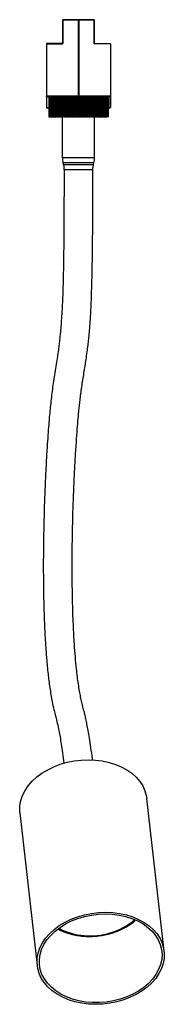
# Model space of a CAD drawing. Header units: millimetres. Extents: x 97.5 to 178.1, y 85.6 to 162.7.
# Tile 1 of 4: x 97.5 to 103.8, y 87.3 to 130.6. Entities that reach past the tile are written whole.
import ezdxf

# ---------------------------------------------------------------- set-up
doc = ezdxf.new("R2010")
doc.units = ezdxf.units.MM

msp = doc.modelspace()

# ---------------------------------------------------------------- linework, layer by layer
at = {"color": 7, "linetype": 'Continuous', "lineweight": 25}
for p, q in [((99.3419, 130.5528), (99.3367, 130.5528)), ((99.3367, 130.5528), (99.3367, 129.5278)), ((99.3419, 129.5278), (99.3419, 130.5528)), ((99.3419, 130.5528), (100.0167, 130.5528)), ((100.0167, 130.5628), (99.3467, 130.5628)), ((100.0167, 130.5528), (100.0167, 127.2114)), ((100.0167, 130.5528), (100.0267, 130.5528)), ((100.0267, 127.2114), (100.0267, 130.5528)), ((100.0368, 130.5528), (100.0267, 130.5528)), ((100.0367, 130.5628), (100.7067, 130.5628)), ((100.0368, 130.5528), (100.0368, 127.2114)), ((100.7116, 130.5528), (100.0368, 130.5528)), ((100.7116, 129.5278), (100.7116, 130.5528)), ((100.7116, 130.5528), (100.7167, 130.5528)), ((100.7167, 130.5528), (100.7167, 129.5278)), ((98.6267, 129.5078), (99.3217, 129.5078)), ((98.6267, 129.5078), (98.6267, 127.2114)), ((99.3267, 129.5178), (98.6367, 129.5178)), ((99.3419, 129.5278), (99.3367, 129.5278)), ((100.7116, 129.5278), (100.7167, 129.5278)), ((100.7267, 129.5178), (101.4167, 129.5178)), ((101.4267, 129.5078), (100.7318, 129.5078)), ((101.4267, 129.5078), (101.4267, 127.2114)), ((100.0167, 127.2114), (98.6267, 127.2114)), ((98.6267, 127.1971), (98.6267, 127.2114)), ((98.6267, 127.1971), (98.6267, 126.7028)), ((98.6367, 127.2014), (100.0167, 127.2014)), ((98.6367, 127.1943), (98.6367, 127.2014)), ((98.6367, 126.6999), (98.6367, 127.1943)), ((98.7293, 127.2014), (98.7293, 126.3014)), ((98.7295, 127.2014), (98.7295, 126.3014)), ((98.7295, 127.2014), (98.7296, 127.2014)), ((98.7296, 127.2014), (98.7296, 126.3014)), ((98.7299, 127.2014), (98.7299, 126.3014)), ((98.7325, 127.2014), (98.7325, 126.3014)), ((98.7334, 127.2014), (98.7334, 126.3014)), ((98.7334, 127.2014), (98.7336, 127.2014)), ((98.7336, 127.2014), (98.7336, 126.3014)), ((98.7347, 127.2014), (98.7347, 126.3014)), ((98.7402, 127.2014), (98.7402, 126.3014)), ((98.7418, 127.2014), (98.7418, 126.3014)), ((98.7418, 127.2014), (98.7422, 127.2014)), ((98.7422, 127.2014), (98.7422, 126.3014)), ((98.7439, 127.2014), (98.7439, 126.3014)), ((98.7524, 127.2014), (98.7524, 126.3014)), ((98.7547, 127.2014), (98.7547, 126.3014)), ((98.7547, 127.2014), (98.7553, 127.2014)), ((98.7553, 127.2014), (98.7553, 126.3014)), ((98.7577, 127.2014), (98.7577, 126.3014)), ((98.7691, 127.2014), (98.7691, 126.3014)), ((98.7721, 127.2014), (98.7721, 126.3014)), ((98.7721, 127.2014), (98.7728, 127.2014)), ((98.7728, 127.2014), (98.7728, 126.3014)), ((98.776, 127.2014), (98.776, 126.3014)), ((98.7902, 127.2014), (98.7902, 126.3014)), ((98.7939, 127.2014), (98.7939, 126.3014)), ((98.7939, 127.2014), (98.7948, 127.2014)), ((98.7948, 127.2014), (98.7948, 126.3014)), ((98.7986, 127.2014), (98.7986, 126.3014)), ((98.8156, 127.2014), (98.8156, 126.3014)), ((98.82, 127.2014), (98.82, 126.3014)), ((98.82, 127.2014), (98.8211, 127.2014)), ((98.8211, 127.2014), (98.8211, 126.3014)), ((98.8256, 127.2014), (98.8256, 126.3014)), ((98.8454, 127.2014), (98.8454, 126.3014)), ((98.8504, 127.2014), (98.8504, 126.3014)), ((98.8504, 127.2014), (98.8516, 127.2014)), ((98.8516, 127.2014), (98.8516, 126.3014)), ((98.8567, 127.2014), (98.8567, 126.3014)), ((98.8792, 127.2014), (98.8792, 126.3014)), ((98.8849, 127.2014), (98.8849, 126.3014)), ((98.8849, 127.2014), (98.8862, 127.2014)), ((98.8862, 127.2014), (98.8862, 126.3014)), ((98.892, 127.2014), (98.892, 126.3014)), ((98.9171, 127.2014), (98.9171, 126.3014)), ((98.9234, 127.2014), (98.9234, 126.3014)), ((98.9234, 127.2014), (98.9249, 127.2014)), ((98.9249, 127.2014), (98.9249, 126.3014)), ((98.9313, 127.2014), (98.9313, 126.3014)), ((98.9589, 127.2014), (98.9589, 126.3014)), ((98.9658, 127.2014), (98.9658, 126.3014)), ((98.9658, 127.2014), (98.9674, 127.2014)), ((98.9674, 127.2014), (98.9674, 126.3014)), ((98.9744, 127.2014), (98.9744, 126.3014)), ((99.0044, 127.2014), (99.0044, 126.3014)), ((99.0119, 127.2014), (99.0119, 126.3014)), ((99.0119, 127.2014), (99.0137, 127.2014)), ((99.0137, 127.2014), (99.0137, 126.3014)), ((99.0212, 127.2014), (99.0212, 126.3014)), ((99.0536, 127.2014), (99.0536, 126.3014)), ((99.0615, 127.2014), (99.0615, 126.3014)), ((99.0615, 127.2014), (99.0635, 127.2014)), ((99.0635, 127.2014), (99.0635, 126.3014)), ((99.0715, 127.2014), (99.0715, 126.3014)), ((99.1061, 127.2014), (99.1061, 126.3014)), ((99.1146, 127.2014), (99.1146, 126.3014)), ((99.1146, 127.2014), (99.1166, 127.2014)), ((99.1166, 127.2014), (99.1166, 126.3014)), ((99.1252, 127.2014), (99.1252, 126.3014)), ((99.1607, 127.2014), (99.1607, 126.3014)), ((99.1619, 127.2014), (99.1619, 126.3014)), ((99.1709, 127.2014), (99.1709, 126.3014)), ((99.1709, 127.2014), (99.173, 127.2014)), ((99.173, 127.2014), (99.173, 126.3014)), ((99.1821, 127.2014), (99.1821, 126.3014)), ((99.2175, 127.2014), (99.2175, 126.3014)), ((99.2207, 127.2014), (99.2207, 126.3014)), ((99.2301, 127.2014), (99.2301, 126.3014)), ((99.2301, 127.2014), (99.2324, 127.2014)), ((99.2324, 127.2014), (99.2324, 126.3014)), ((99.2419, 127.2014), (99.2419, 126.3014)), ((99.2772, 127.2014), (99.2772, 126.3014)), ((99.2823, 127.2014), (99.2823, 126.3014)), ((99.2922, 127.2014), (99.2922, 126.3014)), ((99.2922, 127.2014), (99.2946, 127.2014)), ((99.2946, 127.2014), (99.2946, 126.3014)), ((99.3045, 127.2014), (99.3045, 126.3014)), ((99.3394, 127.2014), (99.3394, 126.3014)), ((99.3466, 127.2014), (99.3466, 126.3014)), ((99.3569, 127.2014), (99.3569, 126.3014)), ((99.3569, 127.2014), (99.3593, 127.2014)), ((99.3593, 127.2014), (99.3593, 126.3014)), ((99.3696, 127.2014), (99.3696, 126.3014)), ((99.4041, 127.2014), (99.4041, 126.3014)), ((99.4133, 127.2014), (99.4133, 126.3014)), ((99.4239, 127.2014), (99.4239, 126.3014)), ((99.4239, 127.2014), (99.4264, 127.2014)), ((99.4264, 127.2014), (99.4264, 126.3014)), ((99.4371, 127.2014), (99.4371, 126.3014)), ((99.4709, 127.2014), (99.4709, 126.3014)), ((99.4821, 127.2014), (99.4821, 126.3014)), ((99.493, 127.2014), (99.493, 126.3014)), ((99.493, 127.2014), (99.4956, 127.2014)), ((99.4956, 127.2014), (99.4956, 126.3014)), ((99.5066, 127.2014), (99.5066, 126.3014)), ((99.5398, 127.2014), (99.5398, 126.3014)), ((99.5528, 127.2014), (99.5528, 126.3014)), ((99.564, 127.2014), (99.564, 126.3014)), ((99.564, 127.2014), (99.5667, 127.2014)), ((99.5667, 127.2014), (99.5667, 126.3014)), ((99.5779, 127.2014), (99.5779, 126.3014)), ((99.6103, 127.2014), (99.6103, 126.3014)), ((99.6252, 127.2014), (99.6252, 126.3014)), ((99.6366, 127.2014), (99.6366, 126.3014)), ((99.6366, 127.2014), (99.6394, 127.2014)), ((99.6394, 127.2014), (99.6394, 126.3014)), ((99.6508, 127.2014), (99.6508, 126.3014)), ((99.6823, 127.2014), (99.6823, 126.3014)), ((99.699, 127.2014), (99.699, 126.3014)), ((99.7106, 127.2014), (99.7106, 126.3014)), ((99.7106, 127.2014), (99.7134, 127.2014)), ((99.7134, 127.2014), (99.7134, 126.3014)), ((99.7251, 127.2014), (99.7251, 126.3014)), ((99.7555, 127.2014), (99.7555, 126.3014)), ((99.7739, 127.2014), (99.7739, 126.3014)), ((99.7857, 127.2014), (99.7857, 126.3014)), ((99.7857, 127.2014), (99.7885, 127.2014)), ((99.7885, 127.2014), (99.7885, 126.3014)), ((99.8003, 127.2014), (99.8003, 126.3014)), ((99.8296, 127.2014), (99.8296, 126.3014)), ((99.8498, 127.2014), (99.8498, 126.3014)), ((99.8617, 127.2014), (99.8617, 126.3014)), ((99.8617, 127.2014), (99.8645, 127.2014)), ((99.8645, 127.2014), (99.8645, 126.3014)), ((99.8764, 127.2014), (99.8764, 126.3014)), ((99.9044, 127.2014), (99.9044, 126.3014)), ((99.9262, 127.2014), (99.9262, 126.3014)), ((99.9382, 127.2014), (99.9382, 126.3014)), ((99.9382, 127.2014), (99.9411, 127.2014)), ((99.9411, 127.2014), (99.9411, 126.3014)), ((99.953, 127.2014), (99.953, 126.3014)), ((99.9797, 127.2014), (99.9797, 126.3014)), ((100.003, 127.2014), (100.003, 126.3014)), ((100.015, 127.2014), (100.015, 126.3014)), ((100.015, 127.2014), (100.0179, 127.2014)), ((100.0167, 127.2114), (100.0267, 127.2114)), ((100.0179, 127.2014), (100.0179, 126.3014)), ((100.0299, 127.2014), (100.0179, 127.2014)), ((100.0368, 127.2114), (100.0267, 127.2114)), ((100.0299, 127.2014), (100.0299, 126.3014)), ((100.0299, 127.2014), (100.0367, 127.2014)), ((101.4167, 127.2014), (100.0367, 127.2014)), ((100.0368, 127.2114), (101.4267, 127.2114)), ((100.0551, 127.2014), (100.0551, 126.3014)), ((100.0799, 127.2014), (100.0799, 126.3014)), ((100.0919, 127.2014), (100.0919, 126.3014)), ((100.0919, 127.2014), (100.0948, 127.2014)), ((100.0948, 127.2014), (100.0948, 126.3014)), ((100.1068, 127.2014), (100.1068, 126.3014)), ((100.1305, 127.2014), (100.1305, 126.3014)), ((100.1566, 127.2014), (100.1566, 126.3014)), ((100.1686, 127.2014), (100.1686, 126.3014)), ((100.1686, 127.2014), (100.1714, 127.2014)), ((100.1714, 127.2014), (100.1714, 126.3014)), ((100.1833, 127.2014), (100.1833, 126.3014)), ((100.2054, 127.2014), (100.2054, 126.3014)), ((100.2329, 127.2014), (100.2329, 126.3014)), ((100.2447, 127.2014), (100.2447, 126.3014)), ((100.2447, 127.2014), (100.2476, 127.2014)), ((100.2476, 127.2014), (100.2476, 126.3014)), ((100.2594, 127.2014), (100.2594, 126.3014)), ((100.2798, 127.2014), (100.2798, 126.3014)), ((100.3084, 127.2014), (100.3084, 126.3014)), ((100.3201, 127.2014), (100.3201, 126.3014)), ((100.3201, 127.2014), (100.3229, 127.2014)), ((100.3229, 127.2014), (100.3229, 126.3014)), ((100.3346, 127.2014), (100.3346, 126.3014)), ((100.3532, 127.2014), (100.3532, 126.3014)), ((100.3829, 127.2014), (100.3829, 126.3014)), ((100.3945, 127.2014), (100.3945, 126.3014)), ((100.3945, 127.2014), (100.3972, 127.2014)), ((100.3972, 127.2014), (100.3972, 126.3014)), ((100.4087, 127.2014), (100.4087, 126.3014)), ((100.4256, 127.2014), (100.4256, 126.3014)), ((100.4562, 127.2014), (100.4562, 126.3014)), ((100.4675, 127.2014), (100.4675, 126.3014)), ((100.4675, 127.2014), (100.4702, 127.2014)), ((100.4702, 127.2014), (100.4702, 126.3014)), ((100.4815, 127.2014), (100.4815, 126.3014)), ((100.4965, 127.2014), (100.4965, 126.3014)), ((100.528, 127.2014), (100.528, 126.3014)), ((100.5391, 127.2014), (100.5391, 126.3014)), ((100.5391, 127.2014), (100.5417, 127.2014)), ((100.5417, 127.2014), (100.5417, 126.3014)), ((100.5527, 127.2014), (100.5527, 126.3014)), ((100.5657, 127.2014), (100.5657, 126.3014)), ((100.598, 127.2014), (100.598, 126.3014)), ((100.6088, 127.2014), (100.6088, 126.3014)), ((100.6088, 127.2014), (100.6113, 127.2014)), ((100.6113, 127.2014), (100.6113, 126.3014)), ((100.622, 127.2014), (100.622, 126.3014)), ((100.6331, 127.2014), (100.6331, 126.3014)), ((100.666, 127.2014), (100.666, 126.3014)), ((100.6765, 127.2014), (100.6765, 126.3014)), ((100.6765, 127.2014), (100.6789, 127.2014)), ((100.6789, 127.2014), (100.6789, 126.3014)), ((100.6893, 127.2014), (100.6893, 126.3014)), ((100.6983, 127.2014), (100.6983, 126.3014)), ((100.7318, 127.2014), (100.7318, 126.3014)), ((100.7418, 127.2014), (100.7418, 126.3014)), ((100.7418, 127.2014), (100.7442, 127.2014)), ((100.7442, 127.2014), (100.7442, 126.3014)), ((100.7542, 127.2014), (100.7542, 126.3014)), ((100.7612, 127.2014), (100.7612, 126.3014)), ((100.7951, 127.2014), (100.7951, 126.3014)), ((100.8047, 127.2014), (100.8047, 126.3014)), ((100.8047, 127.2014), (100.807, 127.2014)), ((100.807, 127.2014), (100.807, 126.3014)), ((100.8166, 127.2014), (100.8166, 126.3014)), ((100.8215, 127.2014), (100.8215, 126.3014)), ((100.8557, 127.2014), (100.8557, 126.3014)), ((100.8649, 127.2014), (100.8649, 126.3014)), ((100.8649, 127.2014), (100.8671, 127.2014)), ((100.8671, 127.2014), (100.8671, 126.3014)), ((100.8762, 127.2014), (100.8762, 126.3014)), ((100.879, 127.2014), (100.879, 126.3014)), ((100.9133, 127.2014), (100.9133, 126.3014)), ((100.9221, 127.2014), (100.9221, 126.3014)), ((100.9221, 127.2014), (100.9242, 127.2014)), ((100.9242, 127.2014), (100.9242, 126.3014)), ((100.9328, 127.2014), (100.9328, 126.3014)), ((100.9335, 127.2014), (100.9335, 126.3014)), ((100.9679, 127.2014), (100.9679, 126.3014)), ((100.9761, 127.2014), (100.9761, 126.3014)), ((100.9761, 127.2014), (100.9781, 127.2014)), ((100.9781, 127.2014), (100.9781, 126.3014)), ((100.9862, 127.2014), (100.9862, 126.3014)), ((101.0192, 127.2014), (101.0192, 126.3014)), ((101.0269, 127.2014), (101.0269, 126.3014)), ((101.0269, 127.2014), (101.0287, 127.2014)), ((101.0287, 127.2014), (101.0287, 126.3014)), ((101.0363, 127.2014), (101.0363, 126.3014)), ((101.0669, 127.2014), (101.0669, 126.3014)), ((101.0741, 127.2014), (101.0741, 126.3014)), ((101.0741, 127.2014), (101.0758, 127.2014)), ((101.0758, 127.2014), (101.0758, 126.3014)), ((101.0828, 127.2014), (101.0828, 126.3014)), ((101.1111, 127.2014), (101.1111, 126.3014)), ((101.1176, 127.2014), (101.1176, 126.3014)), ((101.1176, 127.2014), (101.1192, 127.2014)), ((101.1192, 127.2014), (101.1192, 126.3014)), ((101.1256, 127.2014), (101.1256, 126.3014)), ((101.1514, 127.2014), (101.1514, 126.3014)), ((101.1573, 127.2014), (101.1573, 126.3014)), ((101.1573, 127.2014), (101.1587, 127.2014)), ((101.1587, 127.2014), (101.1587, 126.3014)), ((101.1645, 127.2014), (101.1645, 126.3014)), ((101.1877, 127.2014), (101.1877, 126.3014)), ((101.193, 127.2014), (101.193, 126.3014)), ((101.193, 127.2014), (101.1943, 127.2014)), ((101.1943, 127.2014), (101.1943, 126.3014)), ((101.1995, 127.2014), (101.1995, 126.3014)), ((101.22, 127.2014), (101.22, 126.3014)), ((101.2247, 127.2014), (101.2247, 126.3014)), ((101.2247, 127.2014), (101.2258, 127.2014)), ((101.2258, 127.2014), (101.2258, 126.3014)), ((101.2303, 127.2014), (101.2303, 126.3014)), ((101.2481, 127.2014), (101.2481, 126.3014)), ((101.2521, 127.2014), (101.2521, 126.3014)), ((101.2521, 127.2014), (101.253, 127.2014)), ((101.253, 127.2014), (101.253, 126.3014)), ((101.2569, 127.2014), (101.2569, 126.3014)), ((101.2719, 127.2014), (101.2719, 126.3014)), ((101.2752, 127.2014), (101.2752, 126.3014)), ((101.2752, 127.2014), (101.276, 127.2014)), ((101.276, 127.2014), (101.276, 126.3014)), ((101.2792, 127.2014), (101.2792, 126.3014)), ((101.2913, 127.2014), (101.2913, 126.3014)), ((101.294, 127.2014), (101.294, 126.3014)), ((101.294, 127.2014), (101.2946, 127.2014)), ((101.2946, 127.2014), (101.2946, 126.3014)), ((101.2971, 127.2014), (101.2971, 126.3014)), ((101.3063, 127.2014), (101.3063, 126.3014)), ((101.3082, 127.2014), (101.3082, 126.3014)), ((101.3082, 127.2014), (101.3087, 127.2014)), ((101.3087, 127.2014), (101.3087, 126.3014)), ((101.3105, 127.2014), (101.3105, 126.3014)), ((101.3168, 127.2014), (101.3168, 126.3014)), ((101.318, 127.2014), (101.318, 126.3014)), ((101.318, 127.2014), (101.3183, 127.2014)), ((101.3183, 127.2014), (101.3183, 126.3014)), ((101.3194, 127.2014), (101.3194, 126.3014)), ((101.3228, 127.2014), (101.3228, 126.3014)), ((101.3233, 127.2014), (101.3233, 126.3014)), ((101.3233, 127.2014), (101.3234, 127.2014)), ((101.3234, 127.2014), (101.3234, 126.3014)), ((101.3238, 127.2014), (101.3238, 126.3014)), ((101.3242, 127.2014), (101.3242, 126.3014)), ((101.4167, 127.1943), (101.4167, 127.2014)), ((101.4167, 126.6999), (101.4167, 127.1943)), ((101.4267, 127.1971), (101.4267, 127.2114)), ((101.4267, 127.1971), (101.4267, 126.7028)), ((98.6367, 126.6928), (98.6367, 126.6999)), ((98.6367, 126.6928), (98.7293, 126.6928)), ((101.4167, 126.6928), (101.3242, 126.6928)), ((101.4167, 126.6928), (101.4167, 126.6999)), ((98.7295, 126.3014), (98.7293, 126.3014)), ((98.7295, 126.3014), (98.7296, 126.3014)), ((98.7299, 126.3014), (98.7296, 126.3014)), ((98.7299, 126.3014), (98.7325, 126.3014)), ((98.7334, 126.3014), (98.7325, 126.3014)), ((98.7334, 126.3014), (98.7336, 126.3014)), ((98.7347, 126.3014), (98.7336, 126.3014)), ((98.7347, 126.3014), (98.7402, 126.3014)), ((98.7418, 126.3014), (98.7402, 126.3014)), ((98.7418, 126.3014), (98.7422, 126.3014)), ((98.7439, 126.3014), (98.7422, 126.3014)), ((98.7439, 126.3014), (98.7524, 126.3014)), ((98.7547, 126.3014), (98.7524, 126.3014)), ((98.7547, 126.3014), (98.7553, 126.3014)), ((98.7577, 126.3014), (98.7553, 126.3014)), ((98.7577, 126.3014), (98.7691, 126.3014)), ((98.7721, 126.3014), (98.7691, 126.3014)), ((98.7721, 126.3014), (98.7728, 126.3014)), ((98.776, 126.3014), (98.7728, 126.3014)), ((98.776, 126.3014), (98.7902, 126.3014)), ((98.7939, 126.3014), (98.7902, 126.3014)), ((98.7939, 126.3014), (98.7948, 126.3014)), ((98.7986, 126.3014), (98.7948, 126.3014)), ((98.7986, 126.3014), (98.8156, 126.3014)), ((98.82, 126.3014), (98.8156, 126.3014)), ((98.82, 126.3014), (98.8211, 126.3014)), ((98.8256, 126.3014), (98.8211, 126.3014)), ((98.8256, 126.3014), (98.8454, 126.3014)), ((98.8504, 126.3014), (98.8454, 126.3014)), ((98.8504, 126.3014), (98.8516, 126.3014)), ((98.8567, 126.3014), (98.8516, 126.3014)), ((98.8567, 126.3014), (98.8792, 126.3014)), ((98.8849, 126.3014), (98.8792, 126.3014)), ((98.8849, 126.3014), (98.8862, 126.3014)), ((98.892, 126.3014), (98.8862, 126.3014)), ((98.892, 126.3014), (98.9171, 126.3014)), ((98.9234, 126.3014), (98.9171, 126.3014)), ((98.9234, 126.3014), (98.9249, 126.3014)), ((98.9313, 126.3014), (98.9249, 126.3014)), ((98.9313, 126.3014), (98.9589, 126.3014)), ((98.9658, 126.3014), (98.9589, 126.3014)), ((98.9658, 126.3014), (98.9674, 126.3014)), ((98.9744, 126.3014), (98.9674, 126.3014)), ((98.9744, 126.3014), (99.0044, 126.3014)), ((99.0119, 126.3014), (99.0044, 126.3014)), ((99.0119, 126.3014), (99.0137, 126.3014)), ((99.0212, 126.3014), (99.0137, 126.3014)), ((99.0212, 126.3014), (99.0536, 126.3014)), ((99.0615, 126.3014), (99.0536, 126.3014)), ((99.0615, 126.3014), (99.0635, 126.3014)), ((99.0715, 126.3014), (99.0635, 126.3014)), ((99.0715, 126.3014), (99.1061, 126.3014)), ((99.1146, 126.3014), (99.1061, 126.3014)), ((99.1146, 126.3014), (99.1166, 126.3014)), ((99.1252, 126.3014), (99.1166, 126.3014)), ((99.1252, 126.3014), (99.1607, 126.3014)), ((99.1607, 126.3014), (99.1619, 126.3014)), ((99.1709, 126.3014), (99.1619, 126.3014)), ((99.1709, 126.3014), (99.173, 126.3014)), ((99.1821, 126.3014), (99.173, 126.3014)), ((99.1821, 126.3014), (99.2175, 126.3014)), ((99.2175, 126.3014), (99.2207, 126.3014)), ((99.2301, 126.3014), (99.2207, 126.3014)), ((99.2301, 126.3014), (99.2324, 126.3014)), ((99.2419, 126.3014), (99.2324, 126.3014)), ((99.2419, 126.3014), (99.2772, 126.3014)), ((99.2772, 126.3014), (99.2823, 126.3014)), ((99.2922, 126.3014), (99.2823, 126.3014)), ((99.2922, 126.3014), (99.2946, 126.3014)), ((99.3045, 126.3014), (99.2946, 126.3014)), ((99.3045, 126.3014), (99.3394, 126.3014)), ((99.3194, 126.3014), (99.3194, 124.5156)), ((99.3394, 126.3014), (99.3466, 126.3014)), ((99.3569, 126.3014), (99.3466, 126.3014)), ((99.3569, 126.3014), (99.3593, 126.3014)), ((99.3696, 126.3014), (99.3593, 126.3014)), ((99.3696, 126.3014), (99.4041, 126.3014)), ((99.4041, 126.3014), (99.4133, 126.3014)), ((99.4239, 126.3014), (99.4133, 126.3014)), ((99.4239, 126.3014), (99.4264, 126.3014)), ((99.4371, 126.3014), (99.4264, 126.3014)), ((99.4371, 126.3014), (99.4709, 126.3014)), ((99.4709, 126.3014), (99.4821, 126.3014)), ((99.493, 126.3014), (99.4821, 126.3014)), ((99.493, 126.3014), (99.4956, 126.3014)), ((99.5066, 126.3014), (99.4956, 126.3014)), ((99.5066, 126.3014), (99.5398, 126.3014)), ((99.5398, 126.3014), (99.5528, 126.3014)), ((99.564, 126.3014), (99.5528, 126.3014)), ((99.564, 126.3014), (99.5667, 126.3014)), ((99.5779, 126.3014), (99.5667, 126.3014)), ((99.5779, 126.3014), (99.6103, 126.3014)), ((99.6103, 126.3014), (99.6252, 126.3014)), ((99.6366, 126.3014), (99.6252, 126.3014)), ((99.6366, 126.3014), (99.6394, 126.3014)), ((99.6508, 126.3014), (99.6394, 126.3014)), ((99.6508, 126.3014), (99.6823, 126.3014)), ((99.6823, 126.3014), (99.699, 126.3014)), ((99.7106, 126.3014), (99.699, 126.3014)), ((99.7106, 126.3014), (99.7134, 126.3014)), ((99.7251, 126.3014), (99.7134, 126.3014)), ((99.7251, 126.3014), (99.7555, 126.3014)), ((99.7555, 126.3014), (99.7739, 126.3014)), ((99.7857, 126.3014), (99.7739, 126.3014)), ((99.7857, 126.3014), (99.7885, 126.3014)), ((99.8003, 126.3014), (99.7885, 126.3014)), ((99.8003, 126.3014), (99.8296, 126.3014)), ((99.8296, 126.3014), (99.8498, 126.3014)), ((99.8617, 126.3014), (99.8498, 126.3014)), ((99.8617, 126.3014), (99.8645, 126.3014)), ((99.8764, 126.3014), (99.8645, 126.3014)), ((99.8764, 126.3014), (99.9044, 126.3014)), ((99.9044, 126.3014), (99.9262, 126.3014)), ((99.9382, 126.3014), (99.9262, 126.3014)), ((99.9382, 126.3014), (99.9411, 126.3014)), ((99.953, 126.3014), (99.9411, 126.3014)), ((99.953, 126.3014), (99.9797, 126.3014)), ((99.9797, 126.3014), (100.003, 126.3014)), ((100.015, 126.3014), (100.003, 126.3014)), ((100.015, 126.3014), (100.0179, 126.3014)), ((100.0299, 126.3014), (100.0179, 126.3014)), ((100.0299, 126.3014), (100.0551, 126.3014)), ((100.0551, 126.3014), (100.0799, 126.3014)), ((100.0919, 126.3014), (100.0799, 126.3014)), ((100.0919, 126.3014), (100.0948, 126.3014)), ((100.1068, 126.3014), (100.0948, 126.3014)), ((100.1068, 126.3014), (100.1305, 126.3014)), ((100.1305, 126.3014), (100.1566, 126.3014)), ((100.1686, 126.3014), (100.1566, 126.3014)), ((100.1686, 126.3014), (100.1714, 126.3014)), ((100.1833, 126.3014), (100.1714, 126.3014)), ((100.1833, 126.3014), (100.2054, 126.3014)), ((100.2054, 126.3014), (100.2329, 126.3014)), ((100.2447, 126.3014), (100.2329, 126.3014)), ((100.2447, 126.3014), (100.2476, 126.3014)), ((100.2594, 126.3014), (100.2476, 126.3014)), ((100.2594, 126.3014), (100.2798, 126.3014)), ((100.2798, 126.3014), (100.3084, 126.3014)), ((100.3201, 126.3014), (100.3084, 126.3014)), ((100.3201, 126.3014), (100.3229, 126.3014)), ((100.3346, 126.3014), (100.3229, 126.3014)), ((100.3346, 126.3014), (100.3532, 126.3014)), ((100.3532, 126.3014), (100.3829, 126.3014)), ((100.3945, 126.3014), (100.3829, 126.3014)), ((100.3945, 126.3014), (100.3972, 126.3014)), ((100.4087, 126.3014), (100.3972, 126.3014)), ((100.4087, 126.3014), (100.4256, 126.3014)), ((100.4256, 126.3014), (100.4562, 126.3014)), ((100.4675, 126.3014), (100.4562, 126.3014)), ((100.4675, 126.3014), (100.4702, 126.3014)), ((100.4815, 126.3014), (100.4702, 126.3014)), ((100.4815, 126.3014), (100.4965, 126.3014)), ((100.4965, 126.3014), (100.528, 126.3014)), ((100.5391, 126.3014), (100.528, 126.3014)), ((100.5391, 126.3014), (100.5417, 126.3014)), ((100.5527, 126.3014), (100.5417, 126.3014)), ((100.5527, 126.3014), (100.5657, 126.3014)), ((100.5657, 126.3014), (100.598, 126.3014)), ((100.6088, 126.3014), (100.598, 126.3014)), ((100.6088, 126.3014), (100.6113, 126.3014)), ((100.622, 126.3014), (100.6113, 126.3014)), ((100.622, 126.3014), (100.6331, 126.3014)), ((100.6331, 126.3014), (100.666, 126.3014)), ((100.6765, 126.3014), (100.666, 126.3014)), ((100.6765, 126.3014), (100.6789, 126.3014)), ((100.6893, 126.3014), (100.6789, 126.3014)), ((100.6893, 126.3014), (100.6983, 126.3014)), ((100.6983, 126.3014), (100.7318, 126.3014)), ((100.7418, 126.3014), (100.7318, 126.3014)), ((100.7341, 124.5156), (100.7341, 126.3014)), ((100.7418, 126.3014), (100.7442, 126.3014)), ((100.7542, 126.3014), (100.7442, 126.3014)), ((100.7542, 126.3014), (100.7612, 126.3014)), ((100.7612, 126.3014), (100.7951, 126.3014)), ((100.8047, 126.3014), (100.7951, 126.3014)), ((100.8047, 126.3014), (100.807, 126.3014)), ((100.8166, 126.3014), (100.807, 126.3014)), ((100.8166, 126.3014), (100.8215, 126.3014)), ((100.8215, 126.3014), (100.8557, 126.3014)), ((100.8649, 126.3014), (100.8557, 126.3014)), ((100.8649, 126.3014), (100.8671, 126.3014)), ((100.8762, 126.3014), (100.8671, 126.3014)), ((100.8762, 126.3014), (100.879, 126.3014)), ((100.879, 126.3014), (100.9133, 126.3014)), ((100.9221, 126.3014), (100.9133, 126.3014)), ((100.9221, 126.3014), (100.9242, 126.3014)), ((100.9328, 126.3014), (100.9242, 126.3014)), ((100.9328, 126.3014), (100.9335, 126.3014)), ((100.9335, 126.3014), (100.9679, 126.3014)), ((100.9761, 126.3014), (100.9679, 126.3014)), ((100.9761, 126.3014), (100.9781, 126.3014)), ((100.9862, 126.3014), (100.9781, 126.3014)), ((100.9862, 126.3014), (101.0192, 126.3014)), ((101.0269, 126.3014), (101.0192, 126.3014)), ((101.0269, 126.3014), (101.0287, 126.3014)), ((101.0363, 126.3014), (101.0287, 126.3014)), ((101.0363, 126.3014), (101.0669, 126.3014)), ((101.0741, 126.3014), (101.0669, 126.3014)), ((101.0741, 126.3014), (101.0758, 126.3014)), ((101.0828, 126.3014), (101.0758, 126.3014)), ((101.0828, 126.3014), (101.1111, 126.3014)), ((101.1176, 126.3014), (101.1111, 126.3014)), ((101.1176, 126.3014), (101.1192, 126.3014)), ((101.1256, 126.3014), (101.1192, 126.3014)), ((101.1256, 126.3014), (101.1514, 126.3014)), ((101.1573, 126.3014), (101.1514, 126.3014)), ((101.1573, 126.3014), (101.1587, 126.3014)), ((101.1645, 126.3014), (101.1587, 126.3014)), ((101.1645, 126.3014), (101.1877, 126.3014)), ((101.193, 126.3014), (101.1877, 126.3014)), ((101.193, 126.3014), (101.1943, 126.3014)), ((101.1995, 126.3014), (101.1943, 126.3014)), ((101.1995, 126.3014), (101.22, 126.3014)), ((101.2247, 126.3014), (101.22, 126.3014)), ((101.2247, 126.3014), (101.2258, 126.3014)), ((101.2303, 126.3014), (101.2258, 126.3014)), ((101.2303, 126.3014), (101.2481, 126.3014)), ((101.2521, 126.3014), (101.2481, 126.3014)), ((101.2521, 126.3014), (101.253, 126.3014)), ((101.2569, 126.3014), (101.253, 126.3014)), ((101.2569, 126.3014), (101.2719, 126.3014)), ((101.2752, 126.3014), (101.2719, 126.3014)), ((101.2752, 126.3014), (101.276, 126.3014)), ((101.2792, 126.3014), (101.276, 126.3014)), ((101.2792, 126.3014), (101.2913, 126.3014)), ((101.294, 126.3014), (101.2913, 126.3014)), ((101.294, 126.3014), (101.2946, 126.3014)), ((101.2971, 126.3014), (101.2946, 126.3014)), ((101.2971, 126.3014), (101.3063, 126.3014)), ((101.3082, 126.3014), (101.3063, 126.3014)), ((101.3082, 126.3014), (101.3087, 126.3014)), ((101.3105, 126.3014), (101.3087, 126.3014)), ((101.3105, 126.3014), (101.3168, 126.3014)), ((101.318, 126.3014), (101.3168, 126.3014)), ((101.318, 126.3014), (101.3183, 126.3014)), ((101.3194, 126.3014), (101.3183, 126.3014)), ((101.3194, 126.3014), (101.3228, 126.3014)), ((101.3233, 126.3014), (101.3228, 126.3014)), ((101.3233, 126.3014), (101.3234, 126.3014)), ((101.3238, 126.3014), (101.3234, 126.3014)), ((101.3238, 126.3014), (101.3242, 126.3014)), ((99.3491, 124.2736), (99.3645, 124.2119)), ((100.6888, 124.211), (100.7044, 124.2736)), ((103.7831, 89.6739), (103.0229, 96.3698)), ((97.4586, 95.7381), (98.2188, 89.0422))]:
    msp.add_line(p, q, dxfattribs=at)
at = {"color": 1, "linetype": 'Continuous', "lineweight": 25}
for p, q in [((98.6367, 127.1943), (98.7293, 127.1943)), ((101.4167, 127.1943), (101.3242, 127.1943)), ((98.7293, 126.6999), (98.6367, 126.6999)), ((101.3242, 126.6999), (101.4167, 126.6999)), ((99.3194, 124.5156), (100.1038, 124.5156)), ((100.1038, 124.5156), (100.7341, 124.5156)), ((100.1006, 124.2736), (99.3491, 124.2736)), ((100.7044, 124.2736), (100.1006, 124.2736)), ((99.3979, 123.97), (99.3943, 123.9699))]:
    msp.add_line(p, q, dxfattribs=at)
at = {"color": 7, "linetype": 'Continuous', "lineweight": 25, "flags": 128}
for points in [[(99.3419, 130.5528), (99.342, 130.5547), (99.3422, 130.5566), (99.3427, 130.5583), (99.3433, 130.5598), (99.344, 130.5611), (99.3449, 130.562), (99.3458, 130.5626), (99.3467, 130.5628)], [(100.7116, 130.5528), (100.7115, 130.5547), (100.7113, 130.5566), (100.7108, 130.5583), (100.7102, 130.5598), (100.7095, 130.5611), (100.7086, 130.562), (100.7077, 130.5626), (100.7067, 130.5628)], [(99.3217, 129.5078), (99.3218, 129.5097), (99.3221, 129.5116), (99.3226, 129.5133), (99.3232, 129.5148), (99.3239, 129.5161), (99.3248, 129.517), (99.3258, 129.5176), (99.3267, 129.5178)], [(100.7318, 129.5078), (100.7317, 129.5097), (100.7314, 129.5116), (100.7309, 129.5133), (100.7303, 129.5148), (100.7295, 129.5161), (100.7287, 129.517), (100.7277, 129.5176), (100.7267, 129.5178)], [(98.6367, 127.1943), (98.6348, 127.1943), (98.6329, 127.1945), (98.6312, 127.1947), (98.6297, 127.1951), (98.6284, 127.1955), (98.6275, 127.196), (98.6269, 127.1965), (98.6267, 127.1971)], [(101.4167, 127.1943), (101.4187, 127.1943), (101.4206, 127.1945), (101.4223, 127.1947), (101.4238, 127.1951), (101.4251, 127.1955), (101.426, 127.196), (101.4266, 127.1965), (101.4267, 127.1971)], [(98.6267, 126.7028), (98.6269, 126.7022), (98.6275, 126.7017), (98.6284, 126.7012), (98.6297, 126.7008), (98.6312, 126.7004), (98.6329, 126.7002), (98.6348, 126.7), (98.6367, 126.6999)], [(101.4267, 126.7028), (101.4266, 126.7022), (101.426, 126.7017), (101.4251, 126.7012), (101.4238, 126.7008), (101.4223, 126.7004), (101.4206, 126.7002), (101.4187, 126.7), (101.4167, 126.6999)], [(97.4586, 95.7381), (97.451, 95.8335), (97.458, 96.0597), (97.5001, 96.2859), (97.5766, 96.5091), (97.6866, 96.7266), (97.8287, 96.9357), (98.0012, 97.1336), (98.2018, 97.318), (98.4281, 97.4865), (98.6772, 97.6369), (98.9459, 97.7675), (99.2309, 97.8765), (99.5286, 97.9626), (99.8353, 98.0247), (100.1471, 98.062), (100.46, 98.0741), (100.7702, 98.0607)], [(100.7702, 98.0607), (101.0737, 98.0221), (101.3668, 97.9588), (101.6457, 97.8715), (101.9069, 97.7613), (102.1472, 97.6297), (102.3635, 97.4783), (102.5531, 97.3089), (102.7136, 97.1238), (102.843, 96.9252), (102.9397, 96.7157), (103.0025, 96.4978), (103.0229, 96.3698)], [(101.5304, 91.3648), (101.8339, 91.3263), (102.127, 91.2629), (102.4059, 91.1756), (102.6671, 91.0655), (102.9074, 90.9339), (103.1237, 90.7824), (103.3133, 90.6131), (103.4738, 90.4279), (103.6032, 90.2293), (103.6999, 90.0198), (103.7627, 89.8019), (103.7907, 89.5785), (103.7837, 89.3523), (103.7416, 89.1261), (103.6651, 88.9029), (103.5551, 88.6854), (103.413, 88.4763), (103.2405, 88.2784), (103.0399, 88.094), (102.8136, 87.9255), (102.5645, 87.775), (102.2958, 87.6445), (102.0108, 87.5355), (101.7131, 87.4494), (101.4064, 87.3873), (101.0946, 87.35), (100.7817, 87.3379), (100.4715, 87.3513), (100.168, 87.3899), (99.8749, 87.4532), (99.596, 87.5405), (99.3348, 87.6507), (99.0945, 87.7823), (98.8783, 87.9337), (98.6886, 88.1031), (98.5281, 88.2882), (98.3987, 88.4868), (98.302, 88.6963), (98.2392, 88.9142), (98.2112, 89.1376), (98.2183, 89.3639), (98.2603, 89.59), (98.3368, 89.8132), (98.4468, 90.0307), (98.589, 90.2398), (98.7614, 90.4378), (98.9621, 90.6221), (99.1883, 90.7906), (99.4374, 90.9411), (99.7061, 91.0716), (99.9911, 91.1807), (100.2888, 91.2668), (100.5955, 91.3288), (100.9073, 91.3661), (101.2202, 91.3782), (101.5304, 91.3648)], [(101.5115, 91.2932), (101.8094, 91.2551), (102.0968, 91.1922), (102.3699, 91.1055), (102.6252, 90.9959), (102.8592, 90.8651), (103.0691, 90.7145), (103.252, 90.5463), (103.4055, 90.3626), (103.5277, 90.1658), (103.617, 89.9585), (103.6722, 89.7433), (103.6925, 89.5232), (103.6777, 89.3008), (103.6281, 89.0792), (103.5442, 88.8613), (103.4271, 88.6498), (103.2784, 88.4476), (103.1001, 88.2572), (102.8943, 88.0812), (102.6639, 87.9218), (102.4118, 87.7812), (102.1413, 87.6611), (101.856, 87.5631), (101.5595, 87.4885), (101.2557, 87.4383), (100.9486, 87.4132), (100.6421, 87.4133), (100.3404, 87.4389), (100.0473, 87.4894), (99.7666, 87.5644), (99.5019, 87.6627), (99.2569, 87.7831), (99.0345, 87.924), (98.8378, 88.0836), (98.6694, 88.2599), (98.5313, 88.4504), (98.4253, 88.6528), (98.353, 88.8644), (98.3152, 89.0824), (98.3124, 89.3041), (98.3447, 89.5264), (98.4116, 89.7465), (98.5122, 89.9616), (98.6453, 90.1688), (98.8091, 90.3654), (99.0015, 90.5489), (99.2199, 90.7169), (99.4615, 90.8671), (99.7233, 90.9977), (100.0016, 91.1069), (100.2931, 91.1933), (100.5937, 91.2558), (100.8996, 91.2935), (101.2069, 91.3061), (101.5115, 91.2932)]]:
    msp.add_lwpolyline(points, dxfattribs=at)
at = {"color": 7, "linetype": 'Continuous', "lineweight": 25}
for centre, radius, start, end in [((99.3467, 130.5528), 0.01, 90, 180), ((100.0167, 130.5528), 0.01, 0, 90), ((100.4547, 130.5553), 0.438, 179.01892, 180.327), ((100.0367, 130.5528), 0.01, 90, 180), ((99.5988, 130.5553), 0.438, 359.673, 0.98108), ((100.7067, 130.5528), 0.01, 0, 90), ((98.6367, 129.5078), 0.01, 90, 180), ((101.4167, 129.5078), 0.01, 0, 90), ((98.6367, 127.2114), 0.01, 180, 270), ((100.4547, 127.2089), 0.438, 179.673, 180.98108), ((100.0167, 127.2114), 0.01, 270, 0), ((100.0367, 127.2114), 0.01, 180, 270), ((99.5988, 127.2089), 0.438, 359.01892, 0.327), ((101.4167, 127.2114), 0.01, 270, 0), ((98.6367, 126.7028), 0.01, 180, 270), ((101.4167, 126.7028), 0.01, 270, 0), ((100.3194, 124.5156), 1, 180, 194), ((99.7341, 124.5156), 1, 346, 360)]:
    msp.add_arc(centre, radius, start, end, dxfattribs=at)
at = {"color": 1, "linetype": 'Continuous', "lineweight": 25}
for centre, radius, start, end in [((100.716, 93.0803), 2.6982, 285.20777, 311.33282), ((100.5372, 93.3559), 3.0126, 242.83506, 287.11518)]:
    msp.add_arc(centre, radius, start, end, dxfattribs=at)
at = {"color": 7, "linetype": 'Continuous', "lineweight": 25}
for points, knots in [([(99.3419, 129.5278), (99.3419, 129.5277), (99.3418, 129.5253), (99.3409, 129.5204), (99.3369, 129.5139), (99.3302, 129.5088), (99.3247, 129.5081), (99.3217, 129.5078)], [0, 0, 0, 0, 0.0105612, 0.206445, 0.4356624, 0.6960948, 1, 1, 1, 1]), ([(99.3267, 129.5178), (99.3282, 129.5179), (99.3308, 129.5183), (99.3339, 129.5205), (99.3355, 129.5228), (99.3363, 129.5247), (99.3367, 129.5261), (99.3367, 129.5273), (99.3367, 129.5277), (99.3367, 129.5278)], [0, 0, 0, 0, 0.3356233, 0.6056359, 0.7640189, 0.8215052, 0.9419116, 0.9910477, 1, 1, 1, 1]), ([(100.7116, 129.5278), (100.7116, 129.5277), (100.7116, 129.5253), (100.7126, 129.5204), (100.7165, 129.5139), (100.7233, 129.5088), (100.7288, 129.5081), (100.7318, 129.5078)], [0, 0, 0, 0, 0.0105612, 0.206445, 0.4356624, 0.6960948, 1, 1, 1, 1]), ([(100.7267, 129.5178), (100.7253, 129.5179), (100.7226, 129.5183), (100.7195, 129.5205), (100.718, 129.5228), (100.7172, 129.5247), (100.7168, 129.5261), (100.7167, 129.5273), (100.7167, 129.5277), (100.7167, 129.5278)], [0, 0, 0, 0, 0.3356233, 0.6056359, 0.7640189, 0.8215052, 0.9419116, 0.9910477, 1, 1, 1, 1]), ([(99.3637, 124.2118), (99.3757, 124.16), (99.394, 124.0801), (99.3911, 123.9986), (99.39, 123.9699)], [0, 0, 0, 0, 0.6486898, 1, 1, 1, 1]), ([(100.6609, 123.9698), (100.6616, 124.0227), (100.6626, 124.1044), (100.6845, 124.1827), (100.6922, 124.2102)], [0, 0, 0, 0, 0.6493056, 1, 1, 1, 1]), ([(99.3941, 123.9699), (99.394, 123.6988), (99.3938, 123.1523), (99.392, 122.3629), (99.3888, 121.6302), (99.3843, 120.9833), (99.3784, 120.412), (99.3703, 119.8383), (99.3593, 119.2726), (99.3441, 118.7238), (99.3272, 118.2635), (99.3072, 117.8408), (99.284, 117.4521), (99.2573, 117.0961), (99.231, 116.8028), (99.2049, 116.5504), (99.177, 116.3084), (99.1431, 116.0453), (99.1005, 115.747), (99.0485, 115.4174), (98.9909, 115.0716), (98.9343, 114.7125), (98.884, 114.357), (98.8395, 113.9997), (98.8013, 113.6476), (98.7656, 113.281), (98.731, 112.8877), (98.6951, 112.4323), (98.6584, 111.91), (98.6173, 111.2422), (98.5753, 110.4313), (98.5371, 109.4877), (98.5083, 108.5153), (98.4922, 107.6359), (98.4858, 106.8649), (98.4859, 106.2139), (98.4917, 105.5947), (98.5021, 105.0295), (98.5158, 104.5329), (98.5304, 104.1334), (98.5442, 103.8186), (98.5562, 103.5763), (98.5685, 103.354), (98.5824, 103.1264), (98.5996, 102.87), (98.6219, 102.5768), (98.6501, 102.2509), (98.6827, 101.9255), (98.7194, 101.6067), (98.76, 101.299), (98.8078, 100.9863), (98.8638, 100.6741), (98.9217, 100.405), (98.9802, 100.1704), (99.038, 99.944), (99.1024, 99.6752), (99.1636, 99.3837), (99.221, 99.0722), (99.274, 98.7512), (99.331, 98.3671), (99.3691, 98.0736), (99.3892, 97.9185)], [0, 0, 0, 0, 0.0245608, 0.0495083, 0.0715325, 0.0909969, 0.1082293, 0.123525, 0.1434053, 0.1602866, 0.1748018, 0.1874505, 0.2020713, 0.2150308, 0.2267519, 0.2367718, 0.2469544, 0.2592085, 0.2739346, 0.2916475, 0.3116961, 0.3309758, 0.3486342, 0.364288, 0.3798378, 0.3933605, 0.4084808, 0.425375, 0.4440792, 0.4646013, 0.4947236, 0.5251931, 0.5556363, 0.5858556, 0.6058216, 0.625625, 0.6447683, 0.6620568, 0.6774905, 0.6911087, 0.7001435, 0.7081676, 0.7151807, 0.7226312, 0.7316825, 0.7424, 0.7548809, 0.7692668, 0.7822808, 0.7967781, 0.8129335, 0.8309649, 0.8511376, 0.866733, 0.8839531, 0.9033153, 0.9254817, 0.9412317, 0.9586946, 0.9781812, 1, 1, 1, 1]), ([(100.6456, 98.0639), (100.6438, 98.079), (100.6207, 98.2722), (100.5759, 98.5935), (100.5137, 99.0095), (100.4558, 99.3482), (100.4024, 99.6274), (100.3531, 99.8588), (100.298, 100.0953), (100.2386, 100.33), (100.1764, 100.5761), (100.123, 100.8204), (100.0724, 101.0899), (100.0249, 101.3859), (99.9804, 101.7145), (99.9351, 102.1051), (99.8903, 102.574), (99.8523, 103.0806), (99.8235, 103.5584), (99.801, 104.0167), (99.7814, 104.5301), (99.7658, 105.0995), (99.7551, 105.7226), (99.7495, 106.5), (99.7539, 107.4176), (99.772, 108.449), (99.802, 109.4647), (99.8398, 110.3835), (99.8813, 111.1862), (99.9225, 111.8559), (99.964, 112.4379), (100.0042, 112.9315), (100.0387, 113.3057), (100.069, 113.6045), (100.0979, 113.8665), (100.1328, 114.1498), (100.1736, 114.4463), (100.22, 114.7503), (100.2696, 115.0544), (100.3182, 115.3484), (100.3651, 115.6529), (100.4073, 115.9537), (100.4447, 116.2542), (100.4767, 116.5449), (100.5065, 116.8548), (100.536, 117.2201), (100.5619, 117.6177), (100.5842, 118.0493), (100.6032, 118.519), (100.6202, 119.0802), (100.6326, 119.6603), (100.6416, 120.2503), (100.6482, 120.8403), (100.6533, 121.5113), (100.6568, 122.2754), (100.6589, 123.1052), (100.6591, 123.682), (100.6592, 123.9701)], [0, 0, 0, 0, 0.0020267, 0.0258565, 0.0469358, 0.0656973, 0.082506, 0.0976659, 0.1114265, 0.1327397, 0.1512723, 0.167791, 0.1827655, 0.2006303, 0.2166614, 0.2318732, 0.2535009, 0.2739983, 0.2880587, 0.3033068, 0.3197834, 0.3375502, 0.3566827, 0.3770975, 0.4083311, 0.4399984, 0.47195, 0.5039337, 0.529269, 0.5528202, 0.5739566, 0.5926903, 0.6090836, 0.6187543, 0.6301196, 0.6431862, 0.6578004, 0.6737807, 0.6908888, 0.7078163, 0.7224662, 0.738848, 0.7522191, 0.7635629, 0.7757939, 0.7893835, 0.8046085, 0.8176826, 0.8326632, 0.8500621, 0.8705612, 0.8863681, 0.9042329, 0.9244959, 0.9475392, 0.9737891, 1, 1, 1, 1]), ([(99.1377, 90.6416), (99.2002, 90.6093), (99.3363, 90.539), (99.5678, 90.455), (99.8237, 90.3862), (100.0912, 90.3402), (100.3661, 90.3169), (100.6451, 90.3168), (100.9246, 90.3398), (101.1922, 90.3842), (101.4113, 90.4386), (101.6248, 90.5054), (101.8395, 90.5885), (102.0801, 90.7066), (102.3009, 90.8444), (102.4525, 90.9534), (102.5221, 91.0201), (102.5329, 91.0305)], [0, 0, 0, 0, 0.0629755, 0.1371664, 0.2114018, 0.2856486, 0.359893, 0.4341336, 0.5083744, 0.5826233, 0.6496975, 0.6890207, 0.7632893, 0.8376203, 0.911984, 0.986372, 1, 1, 1, 1])]:
    msp.add_open_spline(points, degree=3, knots=knots, dxfattribs=at)
at = {"color": 1, "linetype": 'Continuous', "lineweight": 25}
for points, knots in [([(99.3648, 124.2119), (99.3647, 124.2119), (99.3607, 124.2119), (99.3646, 124.2119), (99.3684, 124.2119)], [0, 0, 0, 0, 0.0303769, 1, 1, 1, 1]), ([(99.3684, 124.2119), (99.3775, 124.2119), (99.3998, 124.2118), (99.5021, 124.2117), (99.671, 124.2116), (99.8812, 124.2116), (100.1075, 124.2116), (100.3246, 124.2116), (100.5088, 124.2116), (100.6359, 124.2117), (100.6889, 124.2118), (100.686, 124.2119), (100.6853, 124.2119)], [0, 0, 0, 0, 0.0766733, 0.1879049, 0.2991341, 0.4103614, 0.5215877, 0.6328139, 0.744041, 0.85527, 0.9665016, 1, 1, 1, 1]), ([(100.6558, 123.9701), (100.6565, 123.9701), (100.6595, 123.9703), (100.6087, 123.9706), (100.4872, 123.9708), (100.3112, 123.971), (100.1039, 123.9711), (99.8877, 123.971), (99.6869, 123.9708), (99.5256, 123.9706), (99.4279, 123.9703), (99.4066, 123.9701), (99.3979, 123.97)], [0, 0, 0, 0, 0.0364367, 0.1473279, 0.2582187, 0.3691091, 0.4799993, 0.5908896, 0.7017803, 0.8126713, 0.9235627, 1, 1, 1, 1])]:
    msp.add_open_spline(points, degree=3, knots=knots, dxfattribs=at)

doc.saveas('drawing.dxf')
